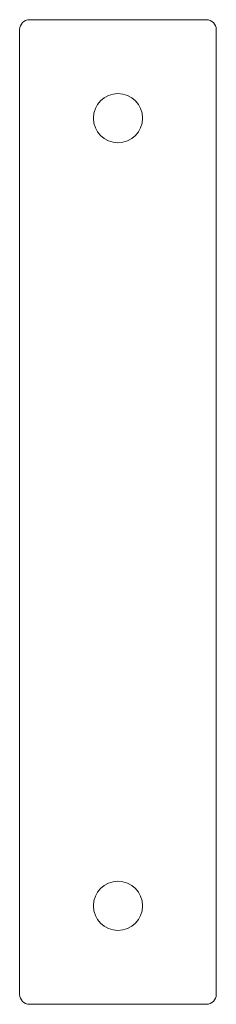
# Model space of a CAD drawing. Header units: millimetres. Extents: x 0 to 127, y 0 to 225.
import ezdxf

# ---------------------------------------------------------------- set-up
doc = ezdxf.new("R2010")
doc.units = ezdxf.units.MM

msp = doc.modelspace()

# ---------------------------------------------------------------- linework, layer by layer
at = {"color": 7, "linetype": 'Continuous', "lineweight": 15}
for p, q in [((108.25, 225.23), (126.25, 225.23)), ((107.25, 126.23), (107.25, 224.23)), ((127.25, 224.23), (127.25, 126.23)), ((126.25, 125.23), (108.25, 125.23))]:
    msp.add_line(p, q, dxfattribs=at)
for centre in [(117.25, 215.23), (117.25, 135.23)]:
    msp.add_circle(centre, 2.5, dxfattribs=at)
for centre, start, end in [((108.25, 224.23), 90, 180), ((126.25, 224.23), 0, 90), ((108.25, 126.23), 180, 270), ((126.25, 126.23), 270, 0)]:
    msp.add_arc(centre, 1, start, end, dxfattribs=at)

doc.saveas('drawing.dxf')
